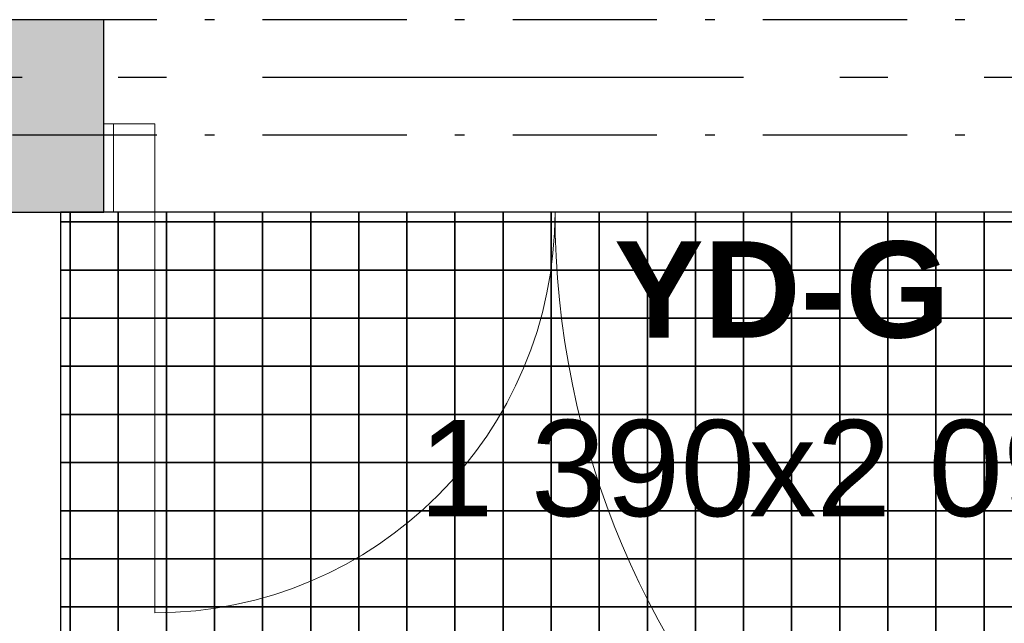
# Model space of a CAD drawing. Header units: millimetres. Extents: x 269 to 62306, y -15633 to 20300.
# Tile 60 of 90: x 30398 to 31421, y 933 to 1560. Entities that reach past the tile are written whole.
import ezdxf
from ezdxf.enums import TextEntityAlignment as Align

# ---------------------------------------------------------------- set-up
doc = ezdxf.new("R2010")
doc.units = ezdxf.units.MM
doc.header["$LTSCALE"] = 0.5
doc.header["$MEASUREMENT"] = 0
for name, pattern in [('Akselinje', [1500, 1000, -200, 100, -200]), ('Over snittplan', [520, 300, -100, 20, -100]), ('PLINE', [0])]:
    doc.linetypes.add(name, pattern=pattern)
for name, color, linetype in [('223- Bjelker', 7, 'Continuous'), ('232- Ikke-bærende yttervegger', 7, 'Continuous'), ('232- Ikke-bærende yttervegger (Skravur)', 7, 'Continuous'), ('244- Vinduer_ dører_ foldevegger(Nye konstruksjoner)', 7, 'Continuous'), ('712- Drenering (Nye konstruksjoner)', 7, 'Continuous'), ('82-- Modullinjer', 7, 'Continuous'), ('852- Teknisk_symbolsk informasjon_ bygning(Nye konstruksjoner)', 7, 'Continuous')]:
    doc.layers.add(name, color=color, linetype=linetype)
doc.layers.add('234- Vinduer_ dører_ porter(Nye konstruksjoner)', color=7, linetype='Continuous', lineweight=0)
doc.styles.add('GENERATED_STYLE_1', font='Arial.ttf')
doc.styles.add('GENERATED_STYLE_2', font='Arial Bold.ttf')

# ---------------------------------------------------------------- blocks, each defined once
blk = doc.blocks.new('*X191')
at = {"layer": '712- Drenering (Nye konstruksjoner)', "linetype": 'PLINE'}
for p, q in [((30450, 1360), (30450, 1350)), ((30450, 1350), (30450, 1360)), ((30500, 1360), (30500, 1350)), ((30500, 1350), (30500, 1360)), ((30550, 1360), (30550, 1350)), ((30550, 1350), (30550, 1360)), ((30600, 1360), (30600, 1350)), ((30600, 1350), (30600, 1360)), ((30650, 1360), (30650, 1350)), ((30650, 1350), (30650, 1360)), ((30700, 1360), (30700, 1350)), ((30700, 1350), (30700, 1360)), ((30750, 1360), (30750, 1350)), ((30750, 1350), (30750, 1360)), ((30800, 1360), (30800, 1350)), ((30800, 1350), (30800, 1360)), ((30850, 1360), (30850, 1350)), ((30850, 1350), (30850, 1360)), ((30900, 1360), (30900, 1350)), ((30900, 1350), (30900, 1360)), ((30950, 1360), (30950, 1350)), ((30950, 1350), (30950, 1360)), ((31000, 1360), (31000, 1350)), ((31000, 1350), (31000, 1360)), ((31050, 1360), (31050, 1350)), ((31050, 1350), (31050, 1360)), ((31100, 1360), (31100, 1350)), ((31100, 1350), (31100, 1360)), ((31150, 1360), (31150, 1350)), ((31150, 1350), (31150, 1360)), ((31200, 1360), (31200, 1350)), ((31200, 1350), (31200, 1360)), ((31250, 1360), (31250, 1350)), ((31250, 1350), (31250, 1360)), ((31300, 1360), (31300, 1350)), ((31300, 1350), (31300, 1360)), ((31350, 1360), (31350, 1350)), ((31350, 1350), (31350, 1360)), ((31400, 1360), (31400, 1350)), ((31400, 1350), (31400, 1360)), ((30440, 1350), (30450, 1350)), ((30450, 1350), (30440, 1350)), ((30450, 1350), (30500, 1350)), ((30450, 1350), (30450, 1300)), ((30500, 1350), (30450, 1350)), ((30450, 1300), (30450, 1350)), ((30500, 1350), (30550, 1350)), ((30500, 1350), (30500, 1300)), ((30550, 1350), (30500, 1350)), ((30500, 1300), (30500, 1350)), ((30550, 1350), (30600, 1350)), ((30550, 1350), (30550, 1300)), ((30600, 1350), (30550, 1350)), ((30550, 1300), (30550, 1350)), ((30600, 1350), (30650, 1350)), ((30600, 1350), (30600, 1300)), ((30650, 1350), (30600, 1350)), ((30600, 1300), (30600, 1350)), ((30650, 1350), (30700, 1350)), ((30650, 1350), (30650, 1300)), ((30700, 1350), (30650, 1350)), ((30650, 1300), (30650, 1350)), ((30700, 1350), (30750, 1350)), ((30700, 1350), (30700, 1300)), ((30750, 1350), (30700, 1350)), ((30700, 1300), (30700, 1350)), ((30750, 1350), (30800, 1350)), ((30750, 1350), (30750, 1300)), ((30800, 1350), (30750, 1350)), ((30750, 1300), (30750, 1350)), ((30800, 1350), (30850, 1350)), ((30800, 1350), (30800, 1300)), ((30850, 1350), (30800, 1350)), ((30800, 1300), (30800, 1350)), ((30850, 1350), (30900, 1350)), ((30850, 1350), (30850, 1300)), ((30900, 1350), (30850, 1350)), ((30850, 1300), (30850, 1350)), ((30900, 1350), (30950, 1350)), ((30900, 1350), (30900, 1300)), ((30950, 1350), (30900, 1350)), ((30900, 1300), (30900, 1350)), ((30950, 1350), (31000, 1350)), ((30950, 1350), (30950, 1300)), ((31000, 1350), (30950, 1350)), ((30950, 1300), (30950, 1350)), ((31000, 1350), (31050, 1350)), ((31000, 1350), (31000, 1300)), ((31050, 1350), (31000, 1350)), ((31000, 1300), (31000, 1350)), ((31050, 1350), (31100, 1350)), ((31050, 1350), (31050, 1300)), ((31100, 1350), (31050, 1350)), ((31050, 1300), (31050, 1350)), ((31100, 1350), (31150, 1350)), ((31100, 1350), (31100, 1300)), ((31150, 1350), (31100, 1350)), ((31100, 1300), (31100, 1350)), ((31150, 1350), (31200, 1350)), ((31150, 1350), (31150, 1300)), ((31200, 1350), (31150, 1350)), ((31150, 1300), (31150, 1350)), ((31200, 1350), (31250, 1350)), ((31200, 1350), (31200, 1300)), ((31250, 1350), (31200, 1350)), ((31200, 1300), (31200, 1350)), ((31250, 1350), (31300, 1350)), ((31250, 1350), (31250, 1300)), ((31300, 1350), (31250, 1350)), ((31250, 1300), (31250, 1350)), ((31300, 1350), (31350, 1350)), ((31300, 1350), (31300, 1300)), ((31350, 1350), (31300, 1350)), ((31300, 1300), (31300, 1350)), ((31350, 1350), (31400, 1350)), ((31350, 1350), (31350, 1300)), ((31400, 1350), (31350, 1350)), ((31350, 1300), (31350, 1350)), ((31400, 1350), (31450, 1350)), ((31400, 1350), (31400, 1300)), ((31450, 1350), (31400, 1350)), ((31400, 1300), (31400, 1350)), ((30440, 1300), (30450, 1300)), ((30450, 1300), (30440, 1300)), ((30450, 1300), (30500, 1300)), ((30450, 1300), (30450, 1250)), ((30500, 1300), (30450, 1300)), ((30450, 1250), (30450, 1300)), ((30500, 1300), (30550, 1300)), ((30500, 1300), (30500, 1250)), ((30550, 1300), (30500, 1300)), ((30500, 1250), (30500, 1300)), ((30550, 1300), (30600, 1300)), ((30550, 1300), (30550, 1250)), ((30600, 1300), (30550, 1300)), ((30550, 1250), (30550, 1300)), ((30600, 1300), (30650, 1300)), ((30600, 1300), (30600, 1250)), ((30650, 1300), (30600, 1300)), ((30600, 1250), (30600, 1300)), ((30650, 1300), (30700, 1300)), ((30650, 1300), (30650, 1250)), ((30700, 1300), (30650, 1300)), ((30650, 1250), (30650, 1300)), ((30700, 1300), (30750, 1300)), ((30700, 1300), (30700, 1250)), ((30750, 1300), (30700, 1300)), ((30700, 1250), (30700, 1300)), ((30750, 1300), (30800, 1300)), ((30750, 1300), (30750, 1250)), ((30800, 1300), (30750, 1300)), ((30750, 1250), (30750, 1300)), ((30800, 1300), (30850, 1300)), ((30800, 1300), (30800, 1250)), ((30850, 1300), (30800, 1300)), ((30800, 1250), (30800, 1300)), ((30850, 1300), (30900, 1300)), ((30850, 1300), (30850, 1250)), ((30900, 1300), (30850, 1300)), ((30850, 1250), (30850, 1300)), ((30900, 1300), (30950, 1300)), ((30900, 1300), (30900, 1250)), ((30950, 1300), (30900, 1300)), ((30900, 1250), (30900, 1300)), ((30950, 1300), (31000, 1300)), ((30950, 1300), (30950, 1250)), ((31000, 1300), (30950, 1300)), ((30950, 1250), (30950, 1300)), ((31000, 1300), (31050, 1300)), ((31000, 1300), (31000, 1250)), ((31050, 1300), (31000, 1300)), ((31000, 1250), (31000, 1300)), ((31050, 1300), (31100, 1300)), ((31050, 1300), (31050, 1250)), ((31100, 1300), (31050, 1300)), ((31050, 1250), (31050, 1300)), ((31100, 1300), (31150, 1300)), ((31100, 1300), (31100, 1250)), ((31150, 1300), (31100, 1300)), ((31100, 1250), (31100, 1300)), ((31150, 1300), (31200, 1300)), ((31150, 1300), (31150, 1250)), ((31200, 1300), (31150, 1300)), ((31150, 1250), (31150, 1300)), ((31200, 1300), (31250, 1300)), ((31200, 1300), (31200, 1250)), ((31250, 1300), (31200, 1300)), ((31200, 1250), (31200, 1300)), ((31250, 1300), (31300, 1300)), ((31250, 1300), (31250, 1250)), ((31300, 1300), (31250, 1300)), ((31250, 1250), (31250, 1300)), ((31300, 1300), (31350, 1300)), ((31300, 1300), (31300, 1250)), ((31350, 1300), (31300, 1300)), ((31300, 1250), (31300, 1300)), ((31350, 1300), (31400, 1300)), ((31350, 1300), (31350, 1250)), ((31400, 1300), (31350, 1300)), ((31350, 1250), (31350, 1300)), ((31400, 1300), (31450, 1300)), ((31400, 1300), (31400, 1250)), ((31450, 1300), (31400, 1300)), ((31400, 1250), (31400, 1300)), ((30440, 1250), (30450, 1250)), ((30450, 1250), (30440, 1250)), ((30450, 1250), (30500, 1250)), ((30450, 1250), (30450, 1200)), ((30500, 1250), (30450, 1250)), ((30450, 1200), (30450, 1250)), ((30500, 1250), (30550, 1250)), ((30500, 1250), (30500, 1200)), ((30550, 1250), (30500, 1250)), ((30500, 1200), (30500, 1250)), ((30550, 1250), (30600, 1250)), ((30550, 1250), (30550, 1200)), ((30600, 1250), (30550, 1250)), ((30550, 1200), (30550, 1250)), ((30600, 1250), (30650, 1250)), ((30600, 1250), (30600, 1200)), ((30650, 1250), (30600, 1250)), ((30600, 1200), (30600, 1250)), ((30650, 1250), (30700, 1250)), ((30650, 1250), (30650, 1200)), ((30700, 1250), (30650, 1250)), ((30650, 1200), (30650, 1250)), ((30700, 1250), (30750, 1250)), ((30700, 1250), (30700, 1200)), ((30750, 1250), (30700, 1250)), ((30700, 1200), (30700, 1250)), ((30750, 1250), (30800, 1250)), ((30750, 1250), (30750, 1200)), ((30800, 1250), (30750, 1250)), ((30750, 1200), (30750, 1250)), ((30800, 1250), (30850, 1250)), ((30800, 1250), (30800, 1200)), ((30850, 1250), (30800, 1250)), ((30800, 1200), (30800, 1250)), ((30850, 1250), (30900, 1250)), ((30850, 1250), (30850, 1200)), ((30900, 1250), (30850, 1250)), ((30850, 1200), (30850, 1250)), ((30900, 1250), (30950, 1250)), ((30900, 1250), (30900, 1200)), ((30950, 1250), (30900, 1250)), ((30900, 1200), (30900, 1250)), ((30950, 1250), (31000, 1250)), ((30950, 1250), (30950, 1200)), ((31000, 1250), (30950, 1250)), ((30950, 1200), (30950, 1250)), ((31000, 1250), (31050, 1250)), ((31000, 1250), (31000, 1200)), ((31050, 1250), (31000, 1250)), ((31000, 1200), (31000, 1250)), ((31050, 1250), (31100, 1250)), ((31050, 1250), (31050, 1200)), ((31100, 1250), (31050, 1250)), ((31050, 1200), (31050, 1250)), ((31100, 1250), (31150, 1250)), ((31100, 1250), (31100, 1200)), ((31150, 1250), (31100, 1250)), ((31100, 1200), (31100, 1250)), ((31150, 1250), (31200, 1250)), ((31150, 1250), (31150, 1200)), ((31200, 1250), (31150, 1250)), ((31150, 1200), (31150, 1250)), ((31200, 1250), (31250, 1250)), ((31200, 1250), (31200, 1200)), ((31250, 1250), (31200, 1250)), ((31200, 1200), (31200, 1250)), ((31250, 1250), (31300, 1250)), ((31250, 1250), (31250, 1200)), ((31300, 1250), (31250, 1250)), ((31250, 1200), (31250, 1250)), ((31300, 1250), (31350, 1250)), ((31300, 1250), (31300, 1200)), ((31350, 1250), (31300, 1250)), ((31300, 1200), (31300, 1250)), ((31350, 1250), (31400, 1250)), ((31350, 1250), (31350, 1200)), ((31400, 1250), (31350, 1250)), ((31350, 1200), (31350, 1250)), ((31400, 1250), (31450, 1250)), ((31400, 1250), (31400, 1200)), ((31450, 1250), (31400, 1250)), ((31400, 1200), (31400, 1250)), ((30440, 1200), (30450, 1200)), ((30450, 1200), (30440, 1200)), ((30450, 1200), (30500, 1200)), ((30450, 1200), (30450, 1150)), ((30500, 1200), (30450, 1200)), ((30450, 1150), (30450, 1200)), ((30500, 1200), (30550, 1200)), ((30500, 1200), (30500, 1150)), ((30550, 1200), (30500, 1200)), ((30500, 1150), (30500, 1200)), ((30550, 1200), (30600, 1200)), ((30550, 1200), (30550, 1150)), ((30600, 1200), (30550, 1200)), ((30550, 1150), (30550, 1200)), ((30600, 1200), (30650, 1200)), ((30600, 1200), (30600, 1150)), ((30650, 1200), (30600, 1200)), ((30600, 1150), (30600, 1200)), ((30650, 1200), (30700, 1200)), ((30650, 1200), (30650, 1150)), ((30700, 1200), (30650, 1200)), ((30650, 1150), (30650, 1200)), ((30700, 1200), (30750, 1200)), ((30700, 1200), (30700, 1150)), ((30750, 1200), (30700, 1200)), ((30700, 1150), (30700, 1200)), ((30750, 1200), (30800, 1200)), ((30750, 1200), (30750, 1150)), ((30800, 1200), (30750, 1200)), ((30750, 1150), (30750, 1200)), ((30800, 1200), (30850, 1200)), ((30800, 1200), (30800, 1150)), ((30850, 1200), (30800, 1200)), ((30800, 1150), (30800, 1200)), ((30850, 1200), (30900, 1200)), ((30850, 1200), (30850, 1150)), ((30900, 1200), (30850, 1200)), ((30850, 1150), (30850, 1200)), ((30900, 1200), (30950, 1200)), ((30900, 1200), (30900, 1150)), ((30950, 1200), (30900, 1200)), ((30900, 1150), (30900, 1200)), ((30950, 1200), (31000, 1200)), ((30950, 1200), (30950, 1150)), ((31000, 1200), (30950, 1200)), ((30950, 1150), (30950, 1200)), ((31000, 1200), (31050, 1200)), ((31000, 1200), (31000, 1150)), ((31050, 1200), (31000, 1200)), ((31000, 1150), (31000, 1200)), ((31050, 1200), (31100, 1200)), ((31050, 1200), (31050, 1150)), ((31100, 1200), (31050, 1200)), ((31050, 1150), (31050, 1200)), ((31100, 1200), (31150, 1200)), ((31100, 1200), (31100, 1150)), ((31150, 1200), (31100, 1200)), ((31100, 1150), (31100, 1200)), ((31150, 1200), (31200, 1200)), ((31150, 1200), (31150, 1150)), ((31200, 1200), (31150, 1200)), ((31150, 1150), (31150, 1200)), ((31200, 1200), (31250, 1200)), ((31200, 1200), (31200, 1150)), ((31250, 1200), (31200, 1200)), ((31200, 1150), (31200, 1200)), ((31250, 1200), (31300, 1200)), ((31250, 1200), (31250, 1150)), ((31300, 1200), (31250, 1200)), ((31250, 1150), (31250, 1200)), ((31300, 1200), (31350, 1200)), ((31300, 1200), (31300, 1150)), ((31350, 1200), (31300, 1200)), ((31300, 1150), (31300, 1200)), ((31350, 1200), (31400, 1200)), ((31350, 1200), (31350, 1150)), ((31400, 1200), (31350, 1200)), ((31350, 1150), (31350, 1200)), ((31400, 1200), (31450, 1200)), ((31400, 1200), (31400, 1150)), ((31450, 1200), (31400, 1200)), ((31400, 1150), (31400, 1200)), ((30440, 1150), (30450, 1150)), ((30450, 1150), (30440, 1150)), ((30450, 1150), (30500, 1150)), ((30450, 1150), (30450, 1100)), ((30500, 1150), (30450, 1150)), ((30450, 1100), (30450, 1150)), ((30500, 1150), (30550, 1150)), ((30500, 1150), (30500, 1100)), ((30550, 1150), (30500, 1150)), ((30500, 1100), (30500, 1150)), ((30550, 1150), (30600, 1150)), ((30550, 1150), (30550, 1100)), ((30600, 1150), (30550, 1150)), ((30550, 1100), (30550, 1150)), ((30600, 1150), (30650, 1150)), ((30600, 1150), (30600, 1100)), ((30650, 1150), (30600, 1150)), ((30600, 1100), (30600, 1150)), ((30650, 1150), (30700, 1150)), ((30650, 1150), (30650, 1100)), ((30700, 1150), (30650, 1150)), ((30650, 1100), (30650, 1150)), ((30700, 1150), (30750, 1150)), ((30700, 1150), (30700, 1100)), ((30750, 1150), (30700, 1150)), ((30700, 1100), (30700, 1150)), ((30750, 1150), (30800, 1150)), ((30750, 1150), (30750, 1100)), ((30800, 1150), (30750, 1150)), ((30750, 1100), (30750, 1150)), ((30800, 1150), (30850, 1150)), ((30800, 1150), (30800, 1100)), ((30850, 1150), (30800, 1150)), ((30800, 1100), (30800, 1150)), ((30850, 1150), (30900, 1150)), ((30850, 1150), (30850, 1100)), ((30900, 1150), (30850, 1150)), ((30850, 1100), (30850, 1150)), ((30900, 1150), (30950, 1150)), ((30900, 1150), (30900, 1100)), ((30950, 1150), (30900, 1150)), ((30900, 1100), (30900, 1150)), ((30950, 1150), (31000, 1150)), ((30950, 1150), (30950, 1100)), ((31000, 1150), (30950, 1150)), ((30950, 1100), (30950, 1150)), ((31000, 1150), (31050, 1150)), ((31000, 1150), (31000, 1100)), ((31050, 1150), (31000, 1150)), ((31000, 1100), (31000, 1150)), ((31050, 1150), (31100, 1150)), ((31050, 1150), (31050, 1100)), ((31100, 1150), (31050, 1150)), ((31050, 1100), (31050, 1150)), ((31100, 1150), (31150, 1150)), ((31100, 1150), (31100, 1100)), ((31150, 1150), (31100, 1150)), ((31100, 1100), (31100, 1150)), ((31150, 1150), (31200, 1150)), ((31150, 1150), (31150, 1100)), ((31200, 1150), (31150, 1150)), ((31150, 1100), (31150, 1150)), ((31200, 1150), (31250, 1150)), ((31200, 1150), (31200, 1100)), ((31250, 1150), (31200, 1150)), ((31200, 1100), (31200, 1150)), ((31250, 1150), (31300, 1150)), ((31250, 1150), (31250, 1100)), ((31300, 1150), (31250, 1150)), ((31250, 1100), (31250, 1150)), ((31300, 1150), (31350, 1150)), ((31300, 1150), (31300, 1100)), ((31350, 1150), (31300, 1150)), ((31300, 1100), (31300, 1150)), ((31350, 1150), (31400, 1150)), ((31350, 1150), (31350, 1100)), ((31400, 1150), (31350, 1150)), ((31350, 1100), (31350, 1150)), ((31400, 1150), (31450, 1150)), ((31400, 1150), (31400, 1100)), ((31450, 1150), (31400, 1150)), ((31400, 1100), (31400, 1150)), ((30440, 1100), (30450, 1100)), ((30450, 1100), (30440, 1100)), ((30450, 1100), (30500, 1100)), ((30450, 1100), (30450, 1050)), ((30500, 1100), (30450, 1100)), ((30450, 1050), (30450, 1100)), ((30500, 1100), (30550, 1100)), ((30500, 1100), (30500, 1050)), ((30550, 1100), (30500, 1100)), ((30500, 1050), (30500, 1100)), ((30550, 1100), (30600, 1100)), ((30550, 1100), (30550, 1050)), ((30600, 1100), (30550, 1100)), ((30550, 1050), (30550, 1100)), ((30600, 1100), (30650, 1100)), ((30600, 1100), (30600, 1050)), ((30650, 1100), (30600, 1100)), ((30600, 1050), (30600, 1100)), ((30650, 1100), (30700, 1100)), ((30650, 1100), (30650, 1050)), ((30700, 1100), (30650, 1100)), ((30650, 1050), (30650, 1100)), ((30700, 1100), (30750, 1100)), ((30700, 1100), (30700, 1050)), ((30750, 1100), (30700, 1100)), ((30700, 1050), (30700, 1100)), ((30750, 1100), (30800, 1100)), ((30750, 1100), (30750, 1050)), ((30800, 1100), (30750, 1100)), ((30750, 1050), (30750, 1100)), ((30800, 1100), (30850, 1100)), ((30800, 1100), (30800, 1050)), ((30850, 1100), (30800, 1100)), ((30800, 1050), (30800, 1100)), ((30850, 1100), (30900, 1100)), ((30850, 1100), (30850, 1050)), ((30900, 1100), (30850, 1100)), ((30850, 1050), (30850, 1100)), ((30900, 1100), (30950, 1100)), ((30900, 1100), (30900, 1050)), ((30950, 1100), (30900, 1100)), ((30900, 1050), (30900, 1100)), ((30950, 1100), (31000, 1100)), ((30950, 1100), (30950, 1050)), ((31000, 1100), (30950, 1100)), ((30950, 1050), (30950, 1100)), ((31000, 1100), (31050, 1100)), ((31000, 1100), (31000, 1050)), ((31050, 1100), (31000, 1100)), ((31000, 1050), (31000, 1100)), ((31050, 1100), (31100, 1100)), ((31050, 1100), (31050, 1050)), ((31100, 1100), (31050, 1100)), ((31050, 1050), (31050, 1100)), ((31100, 1100), (31150, 1100)), ((31100, 1100), (31100, 1050)), ((31150, 1100), (31100, 1100)), ((31100, 1050), (31100, 1100)), ((31150, 1100), (31200, 1100)), ((31150, 1100), (31150, 1050)), ((31200, 1100), (31150, 1100)), ((31150, 1050), (31150, 1100)), ((31200, 1100), (31250, 1100)), ((31200, 1100), (31200, 1050)), ((31250, 1100), (31200, 1100)), ((31200, 1050), (31200, 1100)), ((31250, 1100), (31300, 1100)), ((31250, 1100), (31250, 1050)), ((31300, 1100), (31250, 1100)), ((31250, 1050), (31250, 1100)), ((31300, 1100), (31350, 1100)), ((31300, 1100), (31300, 1050)), ((31350, 1100), (31300, 1100)), ((31300, 1050), (31300, 1100)), ((31350, 1100), (31400, 1100)), ((31350, 1100), (31350, 1050)), ((31400, 1100), (31350, 1100)), ((31350, 1050), (31350, 1100)), ((31400, 1100), (31450, 1100)), ((31400, 1100), (31400, 1050)), ((31450, 1100), (31400, 1100)), ((31400, 1050), (31400, 1100)), ((30440, 1050), (30450, 1050)), ((30450, 1050), (30440, 1050)), ((30450, 1050), (30500, 1050)), ((30450, 1050), (30450, 1000)), ((30500, 1050), (30450, 1050)), ((30450, 1000), (30450, 1050)), ((30500, 1050), (30550, 1050)), ((30500, 1050), (30500, 1000)), ((30550, 1050), (30500, 1050)), ((30500, 1000), (30500, 1050)), ((30550, 1050), (30600, 1050)), ((30550, 1050), (30550, 1000)), ((30600, 1050), (30550, 1050)), ((30550, 1000), (30550, 1050)), ((30600, 1050), (30650, 1050)), ((30600, 1050), (30600, 1000)), ((30650, 1050), (30600, 1050)), ((30600, 1000), (30600, 1050)), ((30650, 1050), (30700, 1050)), ((30650, 1050), (30650, 1000)), ((30700, 1050), (30650, 1050)), ((30650, 1000), (30650, 1050)), ((30700, 1050), (30750, 1050)), ((30700, 1050), (30700, 1000)), ((30750, 1050), (30700, 1050)), ((30700, 1000), (30700, 1050)), ((30750, 1050), (30800, 1050)), ((30750, 1050), (30750, 1000)), ((30800, 1050), (30750, 1050)), ((30750, 1000), (30750, 1050)), ((30800, 1050), (30850, 1050)), ((30800, 1050), (30800, 1000)), ((30850, 1050), (30800, 1050)), ((30800, 1000), (30800, 1050)), ((30850, 1050), (30900, 1050)), ((30850, 1050), (30850, 1000)), ((30900, 1050), (30850, 1050)), ((30850, 1000), (30850, 1050)), ((30900, 1050), (30950, 1050)), ((30900, 1050), (30900, 1000)), ((30950, 1050), (30900, 1050)), ((30900, 1000), (30900, 1050)), ((30950, 1050), (31000, 1050)), ((30950, 1050), (30950, 1000)), ((31000, 1050), (30950, 1050)), ((30950, 1000), (30950, 1050)), ((31000, 1050), (31050, 1050)), ((31000, 1050), (31000, 1000)), ((31050, 1050), (31000, 1050)), ((31000, 1000), (31000, 1050)), ((31050, 1050), (31100, 1050)), ((31050, 1050), (31050, 1000)), ((31100, 1050), (31050, 1050)), ((31050, 1000), (31050, 1050)), ((31100, 1050), (31150, 1050)), ((31100, 1050), (31100, 1000)), ((31150, 1050), (31100, 1050)), ((31100, 1000), (31100, 1050)), ((31150, 1050), (31200, 1050)), ((31150, 1050), (31150, 1000)), ((31200, 1050), (31150, 1050)), ((31150, 1000), (31150, 1050)), ((31200, 1050), (31250, 1050)), ((31200, 1050), (31200, 1000)), ((31250, 1050), (31200, 1050)), ((31200, 1000), (31200, 1050)), ((31250, 1050), (31300, 1050)), ((31250, 1050), (31250, 1000)), ((31300, 1050), (31250, 1050)), ((31250, 1000), (31250, 1050)), ((31300, 1050), (31350, 1050)), ((31300, 1050), (31300, 1000)), ((31350, 1050), (31300, 1050)), ((31300, 1000), (31300, 1050)), ((31350, 1050), (31400, 1050)), ((31350, 1050), (31350, 1000)), ((31400, 1050), (31350, 1050)), ((31350, 1000), (31350, 1050)), ((31400, 1050), (31450, 1050)), ((31400, 1050), (31400, 1000)), ((31450, 1050), (31400, 1050)), ((31400, 1000), (31400, 1050)), ((30440, 1000), (30450, 1000)), ((30450, 1000), (30440, 1000)), ((30450, 1000), (30500, 1000)), ((30450, 1000), (30450, 950)), ((30500, 1000), (30450, 1000)), ((30450, 950), (30450, 1000)), ((30500, 1000), (30550, 1000)), ((30500, 1000), (30500, 950)), ((30550, 1000), (30500, 1000)), ((30500, 950), (30500, 1000)), ((30550, 1000), (30600, 1000)), ((30550, 1000), (30550, 950)), ((30600, 1000), (30550, 1000)), ((30550, 950), (30550, 1000)), ((30600, 1000), (30650, 1000)), ((30600, 1000), (30600, 950)), ((30650, 1000), (30600, 1000)), ((30600, 950), (30600, 1000)), ((30650, 1000), (30700, 1000)), ((30650, 1000), (30650, 950)), ((30700, 1000), (30650, 1000)), ((30650, 950), (30650, 1000)), ((30700, 1000), (30750, 1000)), ((30700, 1000), (30700, 950)), ((30750, 1000), (30700, 1000)), ((30700, 950), (30700, 1000)), ((30750, 1000), (30800, 1000)), ((30750, 1000), (30750, 950)), ((30800, 1000), (30750, 1000)), ((30750, 950), (30750, 1000)), ((30800, 1000), (30850, 1000)), ((30800, 1000), (30800, 950)), ((30850, 1000), (30800, 1000)), ((30800, 950), (30800, 1000)), ((30850, 1000), (30900, 1000)), ((30850, 1000), (30850, 950)), ((30900, 1000), (30850, 1000)), ((30850, 950), (30850, 1000)), ((30900, 1000), (30950, 1000)), ((30900, 1000), (30900, 950)), ((30950, 1000), (30900, 1000)), ((30900, 950), (30900, 1000)), ((30950, 1000), (31000, 1000)), ((30950, 1000), (30950, 950)), ((31000, 1000), (30950, 1000)), ((30950, 950), (30950, 1000)), ((31000, 1000), (31050, 1000)), ((31000, 1000), (31000, 950)), ((31050, 1000), (31000, 1000)), ((31000, 950), (31000, 1000)), ((31050, 1000), (31100, 1000)), ((31050, 1000), (31050, 950)), ((31100, 1000), (31050, 1000)), ((31050, 950), (31050, 1000)), ((31100, 1000), (31150, 1000)), ((31100, 1000), (31100, 950)), ((31150, 1000), (31100, 1000)), ((31100, 950), (31100, 1000)), ((31150, 1000), (31200, 1000)), ((31150, 1000), (31150, 950)), ((31200, 1000), (31150, 1000)), ((31150, 950), (31150, 1000)), ((31200, 1000), (31250, 1000)), ((31200, 1000), (31200, 950)), ((31250, 1000), (31200, 1000)), ((31200, 950), (31200, 1000)), ((31250, 1000), (31300, 1000)), ((31250, 1000), (31250, 950)), ((31300, 1000), (31250, 1000)), ((31250, 950), (31250, 1000)), ((31300, 1000), (31350, 1000)), ((31300, 1000), (31300, 950)), ((31350, 1000), (31300, 1000)), ((31300, 950), (31300, 1000)), ((31350, 1000), (31400, 1000)), ((31350, 1000), (31350, 950)), ((31400, 1000), (31350, 1000)), ((31350, 950), (31350, 1000)), ((31400, 1000), (31450, 1000)), ((31400, 1000), (31400, 950)), ((31450, 1000), (31400, 1000)), ((31400, 950), (31400, 1000)), ((30440, 950), (30450, 950)), ((30450, 950), (30440, 950)), ((30450, 950), (30500, 950)), ((30450, 950), (30450, 900)), ((30500, 950), (30450, 950)), ((30450, 900), (30450, 950)), ((30500, 950), (30550, 950)), ((30500, 950), (30500, 900)), ((30550, 950), (30500, 950)), ((30500, 900), (30500, 950)), ((30550, 950), (30600, 950)), ((30550, 950), (30550, 900)), ((30600, 950), (30550, 950)), ((30550, 900), (30550, 950)), ((30600, 950), (30650, 950)), ((30600, 950), (30600, 900)), ((30650, 950), (30600, 950)), ((30600, 900), (30600, 950)), ((30650, 950), (30700, 950)), ((30650, 950), (30650, 900)), ((30700, 950), (30650, 950)), ((30650, 900), (30650, 950)), ((30700, 950), (30750, 950)), ((30700, 950), (30700, 900)), ((30750, 950), (30700, 950)), ((30700, 900), (30700, 950)), ((30750, 950), (30800, 950)), ((30750, 950), (30750, 900)), ((30800, 950), (30750, 950)), ((30750, 900), (30750, 950)), ((30800, 950), (30850, 950)), ((30800, 950), (30800, 900)), ((30850, 950), (30800, 950)), ((30800, 900), (30800, 950)), ((30850, 950), (30900, 950)), ((30850, 950), (30850, 900)), ((30900, 950), (30850, 950)), ((30850, 900), (30850, 950)), ((30900, 950), (30950, 950)), ((30900, 950), (30900, 900)), ((30950, 950), (30900, 950)), ((30900, 900), (30900, 950)), ((30950, 950), (31000, 950)), ((30950, 950), (30950, 900)), ((31000, 950), (30950, 950)), ((30950, 900), (30950, 950)), ((31000, 950), (31050, 950)), ((31000, 950), (31000, 900)), ((31050, 950), (31000, 950)), ((31000, 900), (31000, 950)), ((31050, 950), (31100, 950)), ((31050, 950), (31050, 900)), ((31100, 950), (31050, 950)), ((31050, 900), (31050, 950)), ((31100, 950), (31150, 950)), ((31100, 950), (31100, 900)), ((31150, 950), (31100, 950)), ((31100, 900), (31100, 950)), ((31150, 950), (31200, 950)), ((31150, 950), (31150, 900)), ((31200, 950), (31150, 950)), ((31150, 900), (31150, 950)), ((31200, 950), (31250, 950)), ((31200, 950), (31200, 900)), ((31250, 950), (31200, 950)), ((31200, 900), (31200, 950)), ((31250, 950), (31300, 950)), ((31250, 950), (31250, 900)), ((31300, 950), (31250, 950)), ((31250, 900), (31250, 950)), ((31300, 950), (31350, 950)), ((31300, 950), (31300, 900)), ((31350, 950), (31300, 950)), ((31300, 900), (31300, 950)), ((31350, 950), (31400, 950)), ((31350, 950), (31350, 900)), ((31400, 950), (31350, 950)), ((31350, 900), (31350, 950)), ((31400, 950), (31450, 950)), ((31400, 950), (31400, 900)), ((31450, 950), (31400, 950)), ((31400, 900), (31400, 950))]:
    blk.add_line(p, q, dxfattribs=at)
blk = doc.blocks.new('Dør tofløyet asymmetrisk')
at = {"layer": '234- Vinduer_ dører_ porter(Nye konstruksjoner)', "linetype": 'PLINE'}
for p, q in [((-652, 0), (-652, 416)), ((-695, 0), (-705, 0)), ((-705, 0), (-705, -92)), ((-652, 0), (-695, 0)), ((-695, 0), (-695, -92)), ((-652, -92), (-652, 0)), ((-695, -92), (-705, -92)), ((-695, -92), (-652, -92))]:
    blk.add_line(p, q, dxfattribs=at)
for centre, radius, start, end in [((652, 0), 888, 90, 180), ((-652, 0), 416, 0, 90)]:
    blk.add_arc(centre, radius, start, end, dxfattribs=at)
at = {"layer": '244- Vinduer_ dører_ foldevegger(Nye konstruksjoner)', "linetype": 'PLINE'}
for p, q in [((-705, 0), (-705, -92)), ((-705, 0), (-705, -92)), ((-705, -92), (-705, -200))]:
    blk.add_line(p, q, dxfattribs=at)
blk = doc.blocks.new('Dørstempel_22')
at = {"layer": '852- Teknisk_symbolsk informasjon_ bygning(Nye konstruksjoner)', "char_height": 100, "attachment_point": 1, "style": 'GENERATED_STYLE_1'}
for s, insert in [('\\A1;{\\pql;\\pt0,100;\\fArial|b0|i0|c0|p0;\\W1.000000;1\xa0390\\fArial|b0|i0|c0|p0;\\W1.000000;\\A1{\\H.66x;\\S^  ;}\\fArial|b0|i0|c0|p0;\\W1.000000;\\fArial|b0|i0|c0|p0;\\W1.000000;\\A1{\\H.66x;\\S^  ;}}', (-377.5, -415.7)), ('\\A1;{\\pql;\\pt0,100;\\fArial|b0|i0|c0|p0;\\W1.000000;x2\xa0090\\fArial|b0|i0|c0|p0;\\W1.000000;\\A1{\\H.66x;\\S^  ;}\\fArial|b0|i0|c0|p0;\\W1.000000;\\fArial|b0|i0|c0|p0;\\W1.000000;\\A1{\\H.66x;\\S^  ;}}', (-34.3, -415.7))]:
    blk.add_mtext(s, dxfattribs=dict(at, insert=insert))
at = {"layer": '852- Teknisk_symbolsk informasjon_ bygning(Nye konstruksjoner)', "style": 'GENERATED_STYLE_2'}
blk.add_attdef('AC_WIDO_ID', text='', height=100, dxfattribs=at).set_placement((0, -360.2), align=Align.BOTTOM_CENTER)
blk = doc.blocks.new('Standard grid marker_4')
at = {"layer": '82-- Modullinjer', "linetype": 'Akselinje'}
blk.add_line((200, 0), (53500, 0), dxfattribs=at)
at = {"layer": '82-- Modullinjer', "style": 'GENERATED_STYLE_2'}
blk.add_attdef('AC_MarkerText_1', text='', height=250, rotation=180, dxfattribs=at).set_placement((54000, -239.3), align=Align.TOP_CENTER)

msp = doc.modelspace()

# ---------------------------------------------------------------- hatches: boundary and pattern name
at = {"layer": '232- Ikke-bærende yttervegger (Skravur)', "linetype": 'Continuous'}
msp.add_hatch(color=256, dxfattribs=at).paths.add_polyline_path([(29950, 1560), (29950, 1360), (30485, 1360), (30485, 1560)])

# ---------------------------------------------------------------- linework, layer by layer
at = {"layer": '223- Bjelker', "linetype": 'Over snittplan'}
for p, q in [((53160, 1560), (27840, 1560)), ((53160, 1440), (27840, 1440))]:
    msp.add_line(p, q, dxfattribs=at)
at = {"layer": '232- Ikke-bærende yttervegger', "linetype": 'PLINE'}
for p, q in [((30485, 1452), (30485, 1560)), ((30485, 1360), (30485, 1452))]:
    msp.add_line(p, q, dxfattribs=at)
at = {"layer": '232- Ikke-bærende yttervegger', "linetype": 'PLINE', "flags": 128}
for points in [[(30485, 1560), (30355, 1560)], [(29950, 1360), (30485, 1360)]]:
    msp.add_lwpolyline(points, dxfattribs=at)
at = {"layer": '712- Drenering (Nye konstruksjoner)', "linetype": 'PLINE', "flags": 128}
msp.add_lwpolyline([(31940, -140), (31940, 1360), (30440, 1360), (30440, -140)], close=True, dxfattribs=at)

# ---------------------------------------------------------------- block references
at = {"layer": '244- Vinduer_ dører_ foldevegger(Nye konstruksjoner)', "linetype": 'PLINE', "xscale": -1, "zscale": 1000, "rotation": 180}
msp.add_blockref('Dør tofløyet asymmetrisk', (31190, 1360), dxfattribs=at)
at = {"layer": '712- Drenering (Nye konstruksjoner)', "linetype": 'PLINE'}
msp.add_blockref('*X191', (0, 0), dxfattribs=at)
at = {"layer": '82-- Modullinjer', "linetype": 'PLINE', "zscale": 1000, "rotation": 180}
msp.add_blockref('Standard grid marker_4', (54600, 1500), dxfattribs=at)
at = {"layer": '852- Teknisk_symbolsk informasjon_ bygning(Nye konstruksjoner)'}
ref = msp.add_blockref('Dørstempel_22', (31190, 1560), dxfattribs=at)
ref.add_attrib('AC_WIDO_ID', 'YD-G', dxfattribs={"color": 7, "height": 100, "style": 'GENERATED_STYLE_2'}).set_placement((31190, 1199.8), align=Align.BOTTOM_CENTER)

doc.saveas('drawing.dxf')
